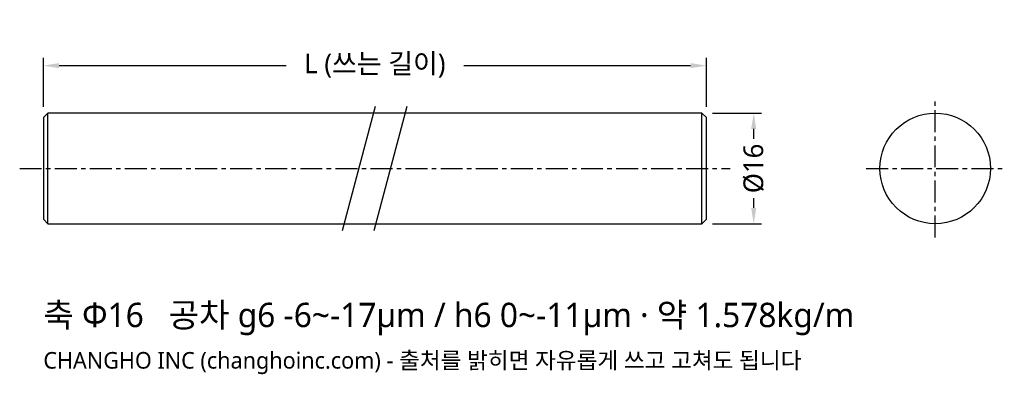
# Model space of a CAD drawing. Header units: millimetres. Extents: x -3 to 139, y -30 to 22.
import ezdxf

# ---------------------------------------------------------------- set-up
doc = ezdxf.new("R2010")
doc.units = ezdxf.units.MM
doc.linetypes.add('CENTER', pattern=[5.08, 3.175, -0.635, 0.635, -0.635])
for name, color, linetype in [('문자', 7, 'CONTINUOUS'), ('외형선', 7, 'CONTINUOUS'), ('중심선', 1, 'CENTER'), ('치수', 4, 'CONTINUOUS')]:
    doc.layers.add(name, color=color, linetype=linetype)
doc.styles.add('CH_KOR', font='malgun.ttf')
doc.dimstyles.new('CH_DIM', dxfattribs={"dimtxt": 2.5, "dimasz": 2, "dimexe": 1, "dimexo": 0.8, "dimgap": 0.8, "dimtad": 1, "dimdec": 1, "dimdsep": 46, "dimtxsty": 'CH_KOR', "dimcen": 2.5, "dimclrd": 4, "dimclre": 4, "dimclrt": 4, "dimazin": 3, "dimtfac": 1, "dimtmove": 0, "dimatfit": 3})

# ---------------------------------------------------------------- blocks, each defined once
blk = doc.blocks.new('_CLOSEDFILLED')
at = {"color": 0, "linetype": 'BYBLOCK'}
blk.add_solid([(-1, 0.164), (0, 0), (-1, -0.164)], dxfattribs=at)
blk = doc.blocks.new('*D1')
at = {"color": 4}
for p, q in [((96.91, 8), (104, 8)), ((102.86, 4.29), (102.86, 5.71)), ((102.86, -5.71), (102.86, -4.29)), ((96.91, -8), (104, -8))]:
    blk.add_line(p, q, dxfattribs=at)
at = {"layer": 'Defpoints'}
for p in [(96, 8), (96, -8), (102.86, -8)]:
    blk.add_point(p, dxfattribs=at)
at = {"layer": '치수', "color": 4, "xscale": 2.2857142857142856, "yscale": 2.2857142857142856}
for p, rotation in [((102.86, 8), 90), ((102.86, -8), 270)]:
    blk.add_blockref('_CLOSEDFILLED', p, dxfattribs=dict(at, rotation=rotation))
at = {"layer": '치수', "color": 4, "insert": (102.86, 0), "char_height": 2.857, "attachment_point": 5, "rotation": 90, "style": 'CH_KOR'}
blk.add_mtext('Ø16', dxfattribs=at)
blk = doc.blocks.new('*D2')
at = {"color": 4}
for p, q in [((0, 8.91), (0, 16)), ((96, 8.91), (96, 16)), ((2.29, 14.86), (35.14, 14.86)), ((60.86, 14.86), (93.71, 14.86))]:
    blk.add_line(p, q, dxfattribs=at)
at = {"layer": 'Defpoints'}
for p in [(0, 14.86), (0, 8), (96, 8)]:
    blk.add_point(p, dxfattribs=at)
at = {"layer": '치수', "color": 4, "xscale": 2.2857142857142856, "yscale": 2.2857142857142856, "rotation": 180}
blk.add_blockref('_CLOSEDFILLED', (0, 14.86), dxfattribs=at)
at = {"layer": '치수', "color": 4, "xscale": 2.2857142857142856, "yscale": 2.2857142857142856}
blk.add_blockref('_CLOSEDFILLED', (96, 14.86), dxfattribs=at)
at = {"layer": '치수', "color": 4, "insert": (48, 14.86), "char_height": 2.857, "attachment_point": 5, "style": 'CH_KOR'}
blk.add_mtext('L (쓰는 길이)', dxfattribs=at)

msp = doc.modelspace()

# ---------------------------------------------------------------- linework, layer by layer
at = {"layer": '외형선'}
for p, q in [((43.31, -9), (48.11, 9)), ((47.89, -9), (52.69, 9)), ((0.64, -8), (0.64, 8)), ((95.36, -8), (95.36, 8))]:
    msp.add_line(p, q, dxfattribs=at)
msp.add_lwpolyline([(0.64, -8), (95.36, -8), (96, -7.36), (96, 7.36), (95.36, 8), (0.64, 8), (0, 7.36), (0, -7.36)], close=True, dxfattribs=at)
msp.add_circle((129.14, 0), 8, dxfattribs=at)
at = {"layer": '중심선'}
for p, q in [((129.14, -10), (129.14, 10)), ((-3.43, 0), (99.43, 0)), ((119.14, 0), (139.14, 0))]:
    msp.add_line(p, q, dxfattribs=at)

# ---------------------------------------------------------------- texts
at = {"layer": '문자', "style": 'CH_KOR'}
for s, height, p in [('축 Φ16   공차 g6 -6~-17μm / h6 0~-11μm · 약 1.578kg/m', 3.52, (0, -22.95)), ('CHANGHO INC (changhoinc.com) - 출처를 밝히면 자유롭게 쓰고 고쳐도 됩니다', 2.4, (0, -28.95))]:
    msp.add_text(s, height=height, dxfattribs=at).set_placement(p)

# ---------------------------------------------------------------- dimensions: what is measured, and where the dimension line sits
at = {"layer": '치수'}
dim = msp.add_linear_dim(base=(0, 14.86), p1=(0, 8), p2=(96, 8), text='L (쓰는 길이)', dimstyle='CH_DIM', override={"dimscale": 1.142857}, dxfattribs=at)
dim.commit()
dim.dimension.update_dxf_attribs({"geometry": '*D2', "text_midpoint": (48, 14.86)})
dim = msp.add_linear_dim(base=(102.86, -8), p1=(96, -8), p2=(96, 8), angle=90, text='Ø16', dimstyle='CH_DIM', override={"dimscale": 1.142857}, dxfattribs=at)
dim.commit()
dim.dimension.update_dxf_attribs({"geometry": '*D1', "text_midpoint": (102.86, 0)})

doc.saveas('drawing.dxf')
